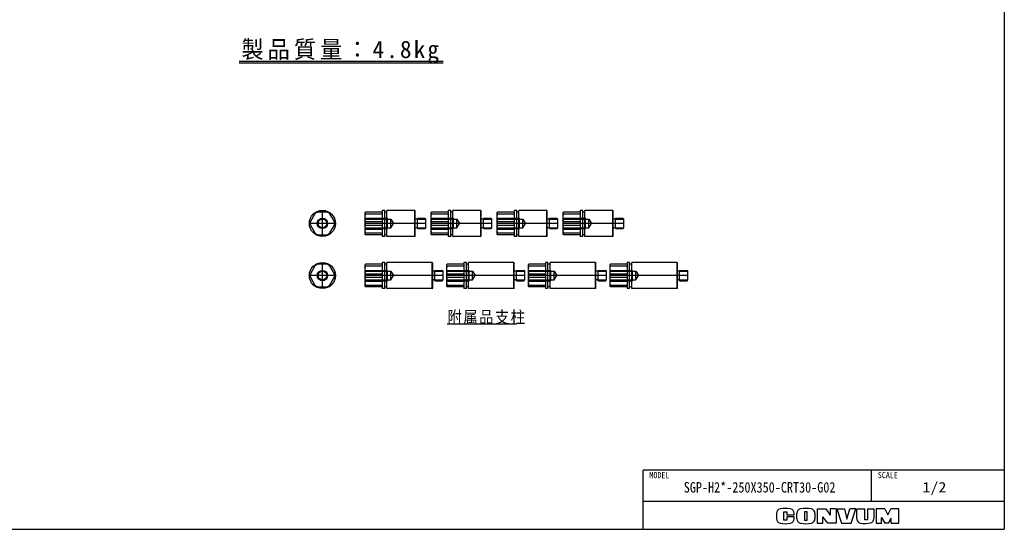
# Model space of a CAD drawing. Extents: x 0 to 564, y 0 to 400.
# Tile 7 of 10: x 281 to 564, y 0 to 147. Entities that reach past the tile are written whole.
import ezdxf

# ---------------------------------------------------------------- set-up
doc = ezdxf.new("R2010")
doc.units = 0
doc.linetypes.add('CENTER', pattern=[50.8, 31.75, -6.35, 6.35, -6.35])
doc.linetypes.add('DASHED', pattern=[19.05, 12.7, -6.35])
doc.layers.add('寸法線', color=11, linetype='CONTINUOUS')
doc.layers.add('支柱A', color=10, linetype='CONTINUOUS')

msp = doc.modelspace()

# ---------------------------------------------------------------- linework, layer by layer
at = {"layer": '寸法線', "color": 241, "linetype": 'CONTINUOUS'}
for p in [(564, 400), (0, 0), (164, 0)]:
    msp.add_line(p, (564, 0), dxfattribs=at)
at = {"layer": '寸法線', "color": 21, "linetype": 'CONTINUOUS'}
for p, q in [((564, 17), (460, 17)), ((460, 0), (460, 17)), ((525.749, 8), (525.749, 17)), ((564, 8), (460, 8))]:
    msp.add_line(p, q, dxfattribs=at)
at = {"layer": '寸法線', "color": 11, "linetype": 'CONTINUOUS'}
for p, q in [((510.1, 5.8919), (510.1, 1.7119)), ((510.1, 5.8919), (512.6, 5.8919)), ((512.6, 5.8919), (513.9, 4.0806)), ((515.6, 5.8919), (513.9, 5.8919)), ((513.9, 5.8919), (513.9, 4.0806)), ((515.6, 5.8919), (515.6, 1.7119)), ((515.78, 5.8919), (517.15, 1.7119)), ((515.78, 5.8919), (518.03, 5.8919)), ((518.03, 5.8919), (518.7, 2.9119)), ((518.7, 2.9119), (519.5, 5.8919)), ((521.3, 5.8919), (519.5, 5.8919)), ((519.9, 1.7119), (521.3, 5.8919)), ((521.55, 2.963), (521.55, 5.8919)), ((521.55, 5.8919), (523.8, 5.8919)), ((523.8, 2.7119), (523.8, 5.8919)), ((524.58, 5.8919), (526.45, 5.8919)), ((524.58, 5.8919), (524.58, 2.7119)), ((526.45, 5.8919), (526.45, 3.0119)), ((527.13, 5.8919), (527.13, 1.7119)), ((529.6, 5.8919), (527.13, 5.8919)), ((529.6, 5.8919), (530.42, 4.1919)), ((530.42, 4.1919), (531.36, 5.8919)), ((533.6, 5.8919), (531.36, 5.8919)), ((533.6, 1.7119), (533.6, 5.8919)), ((498.4, 4.5846), (498.4, 3.0193)), ((500.55, 5.0419), (501.4, 5.0419)), ((500.55, 2.5919), (500.55, 5.0419)), ((501.4, 5.0419), (501.4, 4.1619)), ((501.4, 4.1619), (503.5, 4.1619)), ((503.5, 3.5919), (501.4, 3.5919)), ((501.4, 3.5919), (501.4, 2.5919)), ((503.5, 4.1619), (503.5, 4.5846)), ((503.5, 3.0193), (503.5, 3.5919)), ((504.25, 3.033), (504.25, 4.5709)), ((507.2, 5.0419), (506.45, 5.0419)), ((506.45, 5.0419), (506.45, 2.5919)), ((507.2, 2.5919), (507.2, 5.0419)), ((509.48, 4.5709), (509.48, 3.033)), ((513.18, 1.7119), (511.78, 3.6119)), ((511.78, 1.7119), (511.78, 3.6119)), ((528.69, 3.3665), (529.6, 1.7119)), ((528.69, 1.7119), (528.69, 3.3665)), ((530.7, 1.7119), (531.45, 3.1619)), ((531.45, 1.7119), (531.45, 3.1619)), ((501.4, 2.5919), (500.55, 2.5919)), ((506.45, 2.5919), (507.2, 2.5919)), ((510.1, 1.7119), (511.78, 1.7119)), ((515.6, 1.7119), (513.18, 1.7119)), ((517.15, 1.7119), (519.9, 1.7119)), ((524.58, 2.7119), (523.8, 2.7119)), ((527.13, 1.7119), (528.72, 1.7119)), ((530.7, 1.7119), (529.6, 1.7119)), ((531.45, 1.7119), (533.6, 1.7119))]:
    msp.add_line(p, q, dxfattribs=at)
for centre, radius, start, end in [((499.7, 4.5846), 1.3, 101.631293, 180), ((500.95, -1.4881), 7.5, 78.368707, 101.631293), ((502.2, 4.5846), 1.3, 0, 78.368707), ((505.55, 4.5709), 1.3, 102.245257, 180), ((506.865, -1.4881), 7.5, 77.754743, 102.245257), ((508.18, 4.5709), 1.3, 0, 77.754743), ((499.7, 3.0193), 1.3, 180, 258.368707), ((502.2, 3.0193), 1.3, 281.631293, 0), ((505.55, 3.033), 1.3, 180, 257.754743), ((508.18, 3.033), 1.3, 282.245257, 0), ((522.75, 2.963), 1.2, 180, 259.765703), ((525.25, 3.0119), 1.2, 282.475783, 0), ((500.95, 9.0919), 7.5, 258.368707, 281.631293), ((506.865, 9.0919), 7.5, 257.754743, 282.245257), ((523.8782, 9.2119), 7.55, 259.765703, 282.475783)]:
    msp.add_arc(centre, radius, start, end, dxfattribs=at)
at = {"layer": '支柱A', "color": 22, "linetype": 'CONTINUOUS'}
for p, q in [((343.7089, 134.6492), (402.4468, 134.6492)), ((343.7089, 134.1492), (402.4468, 134.1492))]:
    msp.add_line(p, q, dxfattribs=at)
at = {"layer": '支柱A', "color": 10, "linetype": 'CONTINUOUS'}
for p, q in [((368.9742, 91.2109), (366.3762, 91.2109)), ((379.9252, 91.0609), (380.0752, 91.2109)), ((379.9252, 91.0609), (379.9252, 84.8609)), ((384.9252, 91.2109), (380.0752, 91.2109)), ((385.6252, 91.7109), (384.9252, 91.7109)), ((384.9252, 91.7109), (384.9252, 84.2109)), ((385.6252, 84.2109), (385.6252, 91.7109)), ((386.2252, 91.2109), (385.6252, 91.2109)), ((394.2752, 91.7109), (386.2252, 91.7109)), ((386.2252, 84.2109), (386.2252, 91.7109)), ((394.2752, 84.2109), (394.2752, 91.7109)), ((394.2752, 91.7109), (394.4252, 91.5609)), ((394.4252, 84.3609), (394.4252, 91.5609)), ((398.9252, 91.0609), (399.0752, 91.2109)), ((398.9252, 91.0609), (398.9252, 84.8609)), ((403.9252, 91.2109), (399.0752, 91.2109)), ((403.9252, 91.7109), (403.9252, 84.2109)), ((404.6252, 91.7109), (403.9252, 91.7109)), ((404.6252, 84.2109), (404.6252, 91.7109)), ((405.2252, 91.2109), (404.6252, 91.2109)), ((405.2252, 84.2109), (405.2252, 91.7109)), ((413.2752, 91.7109), (405.2252, 91.7109)), ((413.2752, 91.7109), (413.4252, 91.5609)), ((413.2752, 84.2109), (413.2752, 91.7109)), ((413.4252, 84.3609), (413.4252, 91.5609)), ((417.9252, 91.0609), (418.0752, 91.2109)), ((417.9252, 91.0609), (417.9252, 84.8609)), ((422.9252, 91.2109), (418.0752, 91.2109)), ((422.9252, 91.7109), (422.9252, 84.2109)), ((423.6252, 91.7109), (422.9252, 91.7109)), ((423.6252, 84.2109), (423.6252, 91.7109)), ((424.2252, 91.2109), (423.6252, 91.2109)), ((424.2252, 84.2109), (424.2252, 91.7109)), ((432.2752, 91.7109), (424.2252, 91.7109)), ((432.2752, 91.7109), (432.4252, 91.5609)), ((432.2752, 84.2109), (432.2752, 91.7109)), ((432.4252, 84.3609), (432.4252, 91.5609)), ((436.9252, 91.0609), (437.0752, 91.2109)), ((436.9252, 91.0609), (436.9252, 84.8609)), ((441.9252, 91.2109), (437.0752, 91.2109)), ((441.9252, 91.7109), (441.9252, 84.2109)), ((442.6252, 91.7109), (441.9252, 91.7109)), ((442.6252, 84.2109), (442.6252, 91.7109)), ((443.2252, 91.2109), (442.6252, 91.2109)), ((443.2252, 84.2109), (443.2252, 91.7109)), ((451.2752, 91.7109), (443.2252, 91.7109)), ((451.2752, 91.7109), (451.4252, 91.5609)), ((451.2752, 84.2109), (451.2752, 91.7109)), ((451.4252, 84.3609), (451.4252, 91.5609)), ((365.5101, 90.7109), (364.2111, 88.4609)), ((371.1393, 88.4609), (369.8403, 90.7109)), ((380.0752, 90.7109), (384.9252, 90.7109)), ((380.0752, 88.4609), (384.9252, 88.4609)), ((395.0252, 89.2109), (394.4252, 89.2109)), ((395.0252, 89.4609), (397.1752, 89.4609)), ((395.0252, 86.4609), (395.0252, 89.4609)), ((397.4252, 89.2109), (397.1752, 89.4609)), ((397.4252, 86.7109), (397.4252, 89.2109)), ((399.0752, 90.7109), (403.9252, 90.7109)), ((399.0752, 88.4609), (403.9252, 88.4609)), ((414.0252, 89.2109), (413.4252, 89.2109)), ((414.0252, 86.4609), (414.0252, 89.4609)), ((414.0252, 89.4609), (416.1752, 89.4609)), ((416.4252, 89.2109), (416.1752, 89.4609)), ((416.4252, 86.7109), (416.4252, 89.2109)), ((418.0752, 90.7109), (422.9252, 90.7109)), ((418.0752, 88.4609), (422.9252, 88.4609)), ((433.0252, 89.2109), (432.4252, 89.2109)), ((433.0252, 86.4609), (433.0252, 89.4609)), ((433.0252, 89.4609), (435.1752, 89.4609)), ((435.4252, 89.2109), (435.1752, 89.4609)), ((435.4252, 86.7109), (435.4252, 89.2109)), ((437.0752, 90.7109), (441.9252, 90.7109)), ((437.0752, 88.4609), (441.9252, 88.4609)), ((452.0252, 89.2109), (451.4252, 89.2109)), ((452.0252, 86.4609), (452.0252, 89.4609)), ((452.0252, 89.4609), (454.1752, 89.4609)), ((454.4252, 89.2109), (454.1752, 89.4609)), ((454.4252, 86.7109), (454.4252, 89.2109)), ((364.2111, 87.4609), (365.5101, 85.2109)), ((369.8403, 85.2109), (371.1393, 87.4609)), ((379.9252, 86.3359), (384.9252, 86.3359)), ((380.0752, 87.4609), (384.9252, 87.4609)), ((380.0752, 85.2109), (384.9252, 85.2109)), ((395.0252, 86.7109), (394.4252, 86.7109)), ((395.0252, 86.4609), (397.1752, 86.4609)), ((397.1752, 86.4609), (397.4252, 86.7109)), ((398.9252, 86.3359), (403.9252, 86.3359)), ((399.0752, 87.4609), (403.9252, 87.4609)), ((399.0752, 85.2109), (403.9252, 85.2109)), ((414.0252, 86.7109), (413.4252, 86.7109)), ((414.0252, 86.4609), (416.1752, 86.4609)), ((416.1752, 86.4609), (416.4252, 86.7109)), ((417.9252, 86.3359), (422.9252, 86.3359)), ((418.0752, 87.4609), (422.9252, 87.4609)), ((418.0752, 85.2109), (422.9252, 85.2109)), ((433.0252, 86.7109), (432.4252, 86.7109)), ((433.0252, 86.4609), (435.1752, 86.4609)), ((435.1752, 86.4609), (435.4252, 86.7109)), ((436.9252, 86.3359), (441.9252, 86.3359)), ((437.0752, 87.4609), (441.9252, 87.4609)), ((437.0752, 85.2109), (441.9252, 85.2109)), ((452.0252, 86.7109), (451.4252, 86.7109)), ((452.0252, 86.4609), (454.1752, 86.4609)), ((454.1752, 86.4609), (454.4252, 86.7109)), ((366.3762, 84.7109), (368.9742, 84.7109)), ((380.0752, 84.7109), (379.9252, 84.8609)), ((384.9252, 84.7109), (380.0752, 84.7109)), ((385.6252, 84.2109), (384.9252, 84.2109)), ((386.2252, 84.7109), (385.6252, 84.7109)), ((394.2752, 84.2109), (386.2252, 84.2109)), ((394.2752, 84.2109), (394.4252, 84.3609)), ((399.0752, 84.7109), (398.9252, 84.8609)), ((403.9252, 84.7109), (399.0752, 84.7109)), ((404.6252, 84.2109), (403.9252, 84.2109)), ((405.2252, 84.7109), (404.6252, 84.7109)), ((413.2752, 84.2109), (405.2252, 84.2109)), ((413.2752, 84.2109), (413.4252, 84.3609)), ((418.0752, 84.7109), (417.9252, 84.8609)), ((422.9252, 84.7109), (418.0752, 84.7109)), ((423.6252, 84.2109), (422.9252, 84.2109)), ((424.2252, 84.7109), (423.6252, 84.7109)), ((432.2752, 84.2109), (424.2252, 84.2109)), ((432.2752, 84.2109), (432.4252, 84.3609)), ((437.0752, 84.7109), (436.9252, 84.8609)), ((441.9252, 84.7109), (437.0752, 84.7109)), ((442.6252, 84.2109), (441.9252, 84.2109)), ((443.2252, 84.7109), (442.6252, 84.7109)), ((451.2752, 84.2109), (443.2252, 84.2109)), ((451.2752, 84.2109), (451.4252, 84.3609)), ((385.6252, 76.7109), (384.9252, 76.7109)), ((384.9252, 76.7109), (384.9252, 69.2109)), ((385.6252, 69.2109), (385.6252, 76.7109)), ((399.2752, 76.7109), (386.2252, 76.7109)), ((386.2252, 69.2109), (386.2252, 76.7109)), ((399.2752, 69.2109), (399.2752, 76.7109)), ((399.2752, 76.7109), (399.4252, 76.5609)), ((399.4252, 69.3609), (399.4252, 76.5609)), ((408.4252, 76.7109), (408.4252, 69.2109)), ((409.1252, 76.7109), (408.4252, 76.7109)), ((409.1252, 69.2109), (409.1252, 76.7109)), ((409.7252, 69.2109), (409.7252, 76.7109)), ((422.7752, 76.7109), (409.7252, 76.7109)), ((422.7752, 76.7109), (422.9252, 76.5609)), ((422.7752, 69.2109), (422.7752, 76.7109)), ((422.9252, 69.3609), (422.9252, 76.5609)), ((431.9252, 76.7109), (431.9252, 69.2109)), ((432.6252, 76.7109), (431.9252, 76.7109)), ((432.6252, 69.2109), (432.6252, 76.7109)), ((433.2252, 69.2109), (433.2252, 76.7109)), ((446.2752, 76.7109), (433.2252, 76.7109)), ((446.2752, 76.7109), (446.4252, 76.5609)), ((446.2752, 69.2109), (446.2752, 76.7109)), ((446.4252, 69.3609), (446.4252, 76.5609)), ((455.4252, 76.7109), (455.4252, 69.2109)), ((456.1252, 76.7109), (455.4252, 76.7109)), ((456.1252, 69.2109), (456.1252, 76.7109)), ((456.7252, 69.2109), (456.7252, 76.7109)), ((469.7752, 76.7109), (456.7252, 76.7109)), ((469.7752, 76.7109), (469.9252, 76.5609)), ((469.7752, 69.2109), (469.7752, 76.7109)), ((469.9252, 69.3609), (469.9252, 76.5609)), ((365.5101, 75.7109), (364.2111, 73.4609)), ((368.9742, 76.2109), (366.3762, 76.2109)), ((371.1393, 73.4609), (369.8403, 75.7109)), ((379.9252, 76.0609), (380.0752, 76.2109)), ((379.9252, 76.0609), (379.9252, 69.8609)), ((384.9252, 76.2109), (380.0752, 76.2109)), ((380.0752, 75.7109), (384.9252, 75.7109)), ((386.2252, 76.2109), (385.6252, 76.2109)), ((400.0252, 74.2109), (399.4252, 74.2109)), ((400.0252, 74.4609), (402.1752, 74.4609)), ((400.0252, 71.4609), (400.0252, 74.4609)), ((402.4252, 74.2109), (402.1752, 74.4609)), ((402.4252, 71.7109), (402.4252, 74.2109)), ((403.4252, 76.0609), (403.5752, 76.2109)), ((403.4252, 76.0609), (403.4252, 69.8609)), ((408.4252, 76.2109), (403.5752, 76.2109)), ((403.5752, 75.7109), (408.4252, 75.7109)), ((409.7252, 76.2109), (409.1252, 76.2109)), ((423.5252, 74.2109), (422.9252, 74.2109)), ((423.5252, 71.4609), (423.5252, 74.4609)), ((423.5252, 74.4609), (425.6752, 74.4609)), ((425.9252, 74.2109), (425.6752, 74.4609)), ((425.9252, 71.7109), (425.9252, 74.2109)), ((426.9252, 76.0609), (427.0752, 76.2109)), ((426.9252, 76.0609), (426.9252, 69.8609)), ((431.9252, 76.2109), (427.0752, 76.2109)), ((427.0752, 75.7109), (431.9252, 75.7109)), ((433.2252, 76.2109), (432.6252, 76.2109)), ((447.0252, 74.2109), (446.4252, 74.2109)), ((447.0252, 71.4609), (447.0252, 74.4609)), ((447.0252, 74.4609), (449.1752, 74.4609)), ((449.4252, 74.2109), (449.1752, 74.4609)), ((449.4252, 71.7109), (449.4252, 74.2109)), ((450.4252, 76.0609), (450.5752, 76.2109)), ((450.4252, 76.0609), (450.4252, 69.8609)), ((455.4252, 76.2109), (450.5752, 76.2109)), ((450.5752, 75.7109), (455.4252, 75.7109)), ((456.7252, 76.2109), (456.1252, 76.2109)), ((470.5252, 74.2109), (469.9252, 74.2109)), ((470.5252, 71.4609), (470.5252, 74.4609)), ((470.5252, 74.4609), (472.6752, 74.4609)), ((472.9252, 74.2109), (472.6752, 74.4609)), ((472.9252, 71.7109), (472.9252, 74.2109)), ((364.2111, 72.4609), (365.5101, 70.2109)), ((369.8403, 70.2109), (371.1393, 72.4609)), ((379.9252, 71.3359), (384.9252, 71.3359)), ((380.0752, 73.4609), (384.9252, 73.4609)), ((380.0752, 72.4609), (384.9252, 72.4609)), ((400.0252, 71.7109), (399.4252, 71.7109)), ((400.0252, 71.4609), (402.1752, 71.4609)), ((402.1752, 71.4609), (402.4252, 71.7109)), ((403.4252, 71.3359), (408.4252, 71.3359)), ((403.5752, 73.4609), (408.4252, 73.4609)), ((403.5752, 72.4609), (408.4252, 72.4609)), ((423.5252, 71.7109), (422.9252, 71.7109)), ((423.5252, 71.4609), (425.6752, 71.4609)), ((425.6752, 71.4609), (425.9252, 71.7109)), ((426.9252, 71.3359), (431.9252, 71.3359)), ((427.0752, 73.4609), (431.9252, 73.4609)), ((427.0752, 72.4609), (431.9252, 72.4609)), ((447.0252, 71.7109), (446.4252, 71.7109)), ((447.0252, 71.4609), (449.1752, 71.4609)), ((449.1752, 71.4609), (449.4252, 71.7109)), ((450.4252, 71.3359), (455.4252, 71.3359)), ((450.5752, 73.4609), (455.4252, 73.4609)), ((450.5752, 72.4609), (455.4252, 72.4609)), ((470.5252, 71.7109), (469.9252, 71.7109)), ((470.5252, 71.4609), (472.6752, 71.4609)), ((472.6752, 71.4609), (472.9252, 71.7109)), ((366.3762, 69.7109), (368.9742, 69.7109)), ((380.0752, 69.7109), (379.9252, 69.8609)), ((380.0752, 70.2109), (384.9252, 70.2109)), ((384.9252, 69.7109), (380.0752, 69.7109)), ((385.6252, 69.2109), (384.9252, 69.2109)), ((386.2252, 69.7109), (385.6252, 69.7109)), ((399.2752, 69.2109), (386.2252, 69.2109)), ((399.2752, 69.2109), (399.4252, 69.3609)), ((403.5752, 69.7109), (403.4252, 69.8609)), ((403.5752, 70.2109), (408.4252, 70.2109)), ((408.4252, 69.7109), (403.5752, 69.7109)), ((409.1252, 69.2109), (408.4252, 69.2109)), ((409.7252, 69.7109), (409.1252, 69.7109)), ((422.7752, 69.2109), (409.7252, 69.2109)), ((422.7752, 69.2109), (422.9252, 69.3609)), ((427.0752, 69.7109), (426.9252, 69.8609)), ((427.0752, 70.2109), (431.9252, 70.2109)), ((431.9252, 69.7109), (427.0752, 69.7109)), ((432.6252, 69.2109), (431.9252, 69.2109)), ((433.2252, 69.7109), (432.6252, 69.7109)), ((446.2752, 69.2109), (433.2252, 69.2109)), ((446.2752, 69.2109), (446.4252, 69.3609)), ((450.5752, 69.7109), (450.4252, 69.8609)), ((450.5752, 70.2109), (455.4252, 70.2109)), ((455.4252, 69.7109), (450.5752, 69.7109)), ((456.1252, 69.2109), (455.4252, 69.2109)), ((456.7252, 69.7109), (456.1252, 69.7109)), ((469.7752, 69.2109), (456.7252, 69.2109)), ((469.7752, 69.2109), (469.9252, 69.3609))]:
    msp.add_line(p, q, dxfattribs=at)
at = {"layer": '支柱A', "color": 20, "linetype": 'CENTER'}
for p, q in [((367.6752, 84.2109), (367.6752, 91.7109)), ((371.4252, 87.9609), (363.9252, 87.9609)), ((397.4252, 87.9609), (379.9252, 87.9609)), ((416.4252, 87.9609), (398.9252, 87.9609)), ((435.4252, 87.9609), (417.9252, 87.9609)), ((454.4252, 87.9609), (436.9252, 87.9609)), ((367.6752, 69.2109), (367.6752, 76.7109)), ((371.4252, 72.9609), (363.9252, 72.9609)), ((402.4252, 72.9609), (379.9252, 72.9609)), ((425.9252, 72.9609), (403.4252, 72.9609)), ((449.4252, 72.9609), (426.9252, 72.9609)), ((472.9252, 72.9609), (450.4252, 72.9609))]:
    msp.add_line(p, q, dxfattribs=at)
at = {"layer": '支柱A', "color": 20, "linetype": 'DASHED'}
for p, q in [((379.9252, 89.4609), (386.4252, 89.4609)), ((379.9252, 89.2109), (387.4252, 89.2109)), ((386.4252, 86.4609), (386.4252, 89.4609)), ((387.4252, 86.7109), (387.4252, 89.2109)), ((387.4252, 89.2109), (388.1469, 87.9609)), ((387.4252, 86.7109), (388.1469, 87.9609)), ((398.9252, 89.4609), (405.4252, 89.4609)), ((398.9252, 89.2109), (406.4252, 89.2109)), ((405.4252, 86.4609), (405.4252, 89.4609)), ((406.4252, 89.2109), (407.1469, 87.9609)), ((406.4252, 86.7109), (406.4252, 89.2109)), ((406.4252, 86.7109), (407.1469, 87.9609)), ((417.9252, 89.4609), (424.4252, 89.4609)), ((417.9252, 89.2109), (425.4252, 89.2109)), ((424.4252, 86.4609), (424.4252, 89.4609)), ((425.4252, 89.2109), (426.1469, 87.9609)), ((425.4252, 86.7109), (425.4252, 89.2109)), ((425.4252, 86.7109), (426.1469, 87.9609)), ((436.9252, 89.4609), (443.4252, 89.4609)), ((436.9252, 89.2109), (444.4252, 89.2109)), ((443.4252, 86.4609), (443.4252, 89.4609)), ((444.4252, 89.2109), (445.1469, 87.9609)), ((444.4252, 86.7109), (444.4252, 89.2109)), ((444.4252, 86.7109), (445.1469, 87.9609)), ((379.9252, 86.7109), (387.4252, 86.7109)), ((379.9252, 86.4609), (386.4252, 86.4609)), ((398.9252, 86.7109), (406.4252, 86.7109)), ((398.9252, 86.4609), (405.4252, 86.4609)), ((417.9252, 86.7109), (425.4252, 86.7109)), ((417.9252, 86.4609), (424.4252, 86.4609)), ((436.9252, 86.7109), (444.4252, 86.7109)), ((436.9252, 86.4609), (443.4252, 86.4609)), ((379.9252, 74.4609), (386.4252, 74.4609)), ((379.9252, 74.2109), (387.4252, 74.2109)), ((386.4252, 71.4609), (386.4252, 74.4609)), ((387.4252, 71.7109), (387.4252, 74.2109)), ((387.4252, 74.2109), (388.1469, 72.9609)), ((403.4252, 74.4609), (409.9252, 74.4609)), ((403.4252, 74.2109), (410.9252, 74.2109)), ((409.9252, 71.4609), (409.9252, 74.4609)), ((410.9252, 74.2109), (411.6469, 72.9609)), ((410.9252, 71.7109), (410.9252, 74.2109)), ((426.9252, 74.4609), (433.4252, 74.4609)), ((426.9252, 74.2109), (434.4252, 74.2109)), ((433.4252, 71.4609), (433.4252, 74.4609)), ((434.4252, 74.2109), (435.1469, 72.9609)), ((434.4252, 71.7109), (434.4252, 74.2109)), ((450.4252, 74.4609), (456.9252, 74.4609)), ((450.4252, 74.2109), (457.9252, 74.2109)), ((456.9252, 71.4609), (456.9252, 74.4609)), ((457.9252, 74.2109), (458.6469, 72.9609)), ((457.9252, 71.7109), (457.9252, 74.2109)), ((379.9252, 71.7109), (387.4252, 71.7109)), ((379.9252, 71.4609), (386.4252, 71.4609)), ((387.4252, 71.7109), (388.1469, 72.9609)), ((403.4252, 71.7109), (410.9252, 71.7109)), ((403.4252, 71.4609), (409.9252, 71.4609)), ((410.9252, 71.7109), (411.6469, 72.9609)), ((426.9252, 71.7109), (434.4252, 71.7109)), ((426.9252, 71.4609), (433.4252, 71.4609)), ((434.4252, 71.7109), (435.1469, 72.9609)), ((450.4252, 71.7109), (457.9252, 71.7109)), ((450.4252, 71.4609), (456.9252, 71.4609)), ((457.9252, 71.7109), (458.6469, 72.9609))]:
    msp.add_line(p, q, dxfattribs=at)
at = {"layer": '支柱A', "color": 20, "linetype": 'CONTINUOUS'}
for p, q in [((395.0252, 89.2109), (397.4252, 89.2109)), ((414.0252, 89.2109), (416.4252, 89.2109)), ((433.0252, 89.2109), (435.4252, 89.2109)), ((452.0252, 89.2109), (454.4252, 89.2109)), ((395.0252, 86.7109), (397.4252, 86.7109)), ((414.0252, 86.7109), (416.4252, 86.7109)), ((433.0252, 86.7109), (435.4252, 86.7109)), ((452.0252, 86.7109), (454.4252, 86.7109)), ((400.0252, 74.2109), (402.4252, 74.2109)), ((423.5252, 74.2109), (425.9252, 74.2109)), ((447.0252, 74.2109), (449.4252, 74.2109)), ((470.5252, 74.2109), (472.9252, 74.2109)), ((400.0252, 71.7109), (402.4252, 71.7109)), ((423.5252, 71.7109), (425.9252, 71.7109)), ((447.0252, 71.7109), (449.4252, 71.7109)), ((470.5252, 71.7109), (472.9252, 71.7109)), ((403.6445, 59.0708), (423.5414, 59.0708))]:
    msp.add_line(p, q, dxfattribs=at)
at = {"layer": '支柱A', "color": 10, "linetype": 'CONTINUOUS'}
for centre, radius in [((367.6752, 87.9609), 3.75), ((367.6752, 87.9609), 1.25), ((367.6752, 72.9609), 3.75), ((367.6752, 72.9609), 1.25)]:
    msp.add_circle(centre, radius, dxfattribs=at)
at = {"layer": '支柱A', "color": 20, "linetype": 'CONTINUOUS'}
for centre in [(367.6752, 87.9609), (367.6752, 72.9609)]:
    msp.add_circle(centre, 1.5, dxfattribs=at)
at = {"layer": '支柱A', "color": 10, "linetype": 'CONTINUOUS'}
for centre, start, end in [((367.6752, 87.9609), 111.786789, 128.213211), ((367.6752, 87.9609), 51.786789, 68.213211), ((367.6752, 87.9609), 171.786789, 188.213211), ((367.6752, 87.9609), 351.786789, 8.213211), ((367.6752, 87.9609), 231.786789, 248.213211), ((367.6752, 87.9609), 291.786789, 308.213211), ((367.6752, 72.9609), 111.786789, 128.213211), ((367.6752, 72.9609), 51.786789, 68.213211), ((367.6752, 72.9609), 171.786789, 188.213211), ((367.6752, 72.9609), 351.786789, 8.213211), ((367.6752, 72.9609), 231.786789, 248.213211), ((367.6752, 72.9609), 291.786789, 308.213211)]:
    msp.add_arc(centre, 3.5, start, end, dxfattribs=at)
for centre, major_axis, ratio, start_param, end_param in [((380.0752, 90.9609), (0, 0.25), 0.6, 1.57079633, 3.14159265), ((399.0752, 90.9609), (0, 0.25), 0.6, 1.57079633, 3.14159265), ((418.0752, 90.9609), (0, 0.25), 0.6, 1.57079633, 3.14159265), ((437.0752, 90.9609), (0, 0.25), 0.6, 1.57079633, 3.14159265), ((380.0752, 89.5859), (0, 1.125), 0.133333, 0, 3.14159265), ((380.0752, 87.9609), (0, -0.5), 0.3, 3.14159265, 0), ((399.0752, 89.5859), (0, 1.125), 0.133333, 0, 3.14159265), ((399.0752, 87.9609), (0, -0.5), 0.3, 3.14159265, 0), ((418.0752, 89.5859), (0, 1.125), 0.133333, 0, 3.14159265), ((418.0752, 87.9609), (0, -0.5), 0.3, 3.14159265, 0), ((437.0752, 89.5859), (0, 1.125), 0.133333, 0, 3.14159265), ((437.0752, 87.9609), (0, -0.5), 0.3, 3.14159265, 0), ((380.0752, 86.3359), (0, 1.125), 0.133333, 0, 3.14159265), ((380.0752, 84.9609), (0, -0.25), 0.6, 3.14159265, 4.71238898), ((399.0752, 86.3359), (0, 1.125), 0.133333, 0, 3.14159265), ((399.0752, 84.9609), (0, -0.25), 0.6, 3.14159265, 4.71238898), ((418.0752, 86.3359), (0, 1.125), 0.133333, 0, 3.14159265), ((418.0752, 84.9609), (0, -0.25), 0.6, 3.14159265, 4.71238898), ((437.0752, 86.3359), (0, 1.125), 0.133333, 0, 3.14159265), ((437.0752, 84.9609), (0, -0.25), 0.6, 3.14159265, 4.71238898), ((380.0752, 75.9609), (0, 0.25), 0.6, 1.57079633, 3.14159265), ((380.0752, 74.5859), (0, 1.125), 0.133333, 0, 3.14159265), ((403.5752, 75.9609), (0, 0.25), 0.6, 1.57079633, 3.14159265), ((403.5752, 74.5859), (0, 1.125), 0.133333, 0, 3.14159265), ((427.0752, 75.9609), (0, 0.25), 0.6, 1.57079633, 3.14159265), ((427.0752, 74.5859), (0, 1.125), 0.133333, 0, 3.14159265), ((450.5752, 75.9609), (0, 0.25), 0.6, 1.57079633, 3.14159265), ((450.5752, 74.5859), (0, 1.125), 0.133333, 0, 3.14159265), ((380.0752, 72.9609), (0, -0.5), 0.3, 3.14159265, 0), ((380.0752, 71.3359), (0, 1.125), 0.133333, 0, 3.14159265), ((403.5752, 72.9609), (0, -0.5), 0.3, 3.14159265, 0), ((403.5752, 71.3359), (0, 1.125), 0.133333, 0, 3.14159265), ((427.0752, 72.9609), (0, -0.5), 0.3, 3.14159265, 0), ((427.0752, 71.3359), (0, 1.125), 0.133333, 0, 3.14159265), ((450.5752, 72.9609), (0, -0.5), 0.3, 3.14159265, 0), ((450.5752, 71.3359), (0, 1.125), 0.133333, 0, 3.14159265), ((380.0752, 69.9609), (0, -0.25), 0.6, 3.14159265, 4.71238898), ((403.5752, 69.9609), (0, -0.25), 0.6, 3.14159265, 4.71238898), ((427.0752, 69.9609), (0, -0.25), 0.6, 3.14159265, 4.71238898), ((450.5752, 69.9609), (0, -0.25), 0.6, 3.14159265, 4.71238898)]:
    msp.add_ellipse(centre, major_axis=major_axis, ratio=ratio, start_param=start_param, end_param=end_param, dxfattribs=at)

# ---------------------------------------------------------------- texts
at = {"layer": '寸法線', "color": 21, "linetype": 'CONTINUOUS', "attachment_point": 2}
for s, insert, char_height, line_spacing_factor in [('\\W0.944444;\\A1;MODEL', (464.7125, 16.4954), 1.8, 0.6), ('\\W0.944444;\\A1;SCALE', (530.4615, 16.4954), 1.8, 0.6), ('\\W0.856164;\\A1;SGP-H2*-250X350-CRT30-G02', (493.5504, 13.5696), 3, 0.72), ('\\W1.125000;\\A1;1/2', (543.8745, 13.5916), 3, 0.72)]:
    msp.add_mtext(s, dxfattribs=dict(at, insert=insert, char_height=char_height, line_spacing_factor=line_spacing_factor))
at = {"layer": '支柱A', "color": 22, "linetype": 'CONTINUOUS', "insert": (344.3622, 140.5012), "char_height": 5, "attachment_point": 1, "line_spacing_factor": 0.72}
msp.add_mtext('\\T1.180486;\\W0.983739;\\A1;製品質量：4.8kg', dxfattribs=at)
at = {"layer": '支柱A', "color": 20, "linetype": 'CONTINUOUS', "insert": (403.6641, 62.7723), "char_height": 3.5, "attachment_point": 1, "line_spacing_factor": 0.72}
msp.add_mtext('\\T1.090909;\\W0.916667;\\A1;附属品支柱', dxfattribs=at)

doc.saveas('drawing.dxf')
